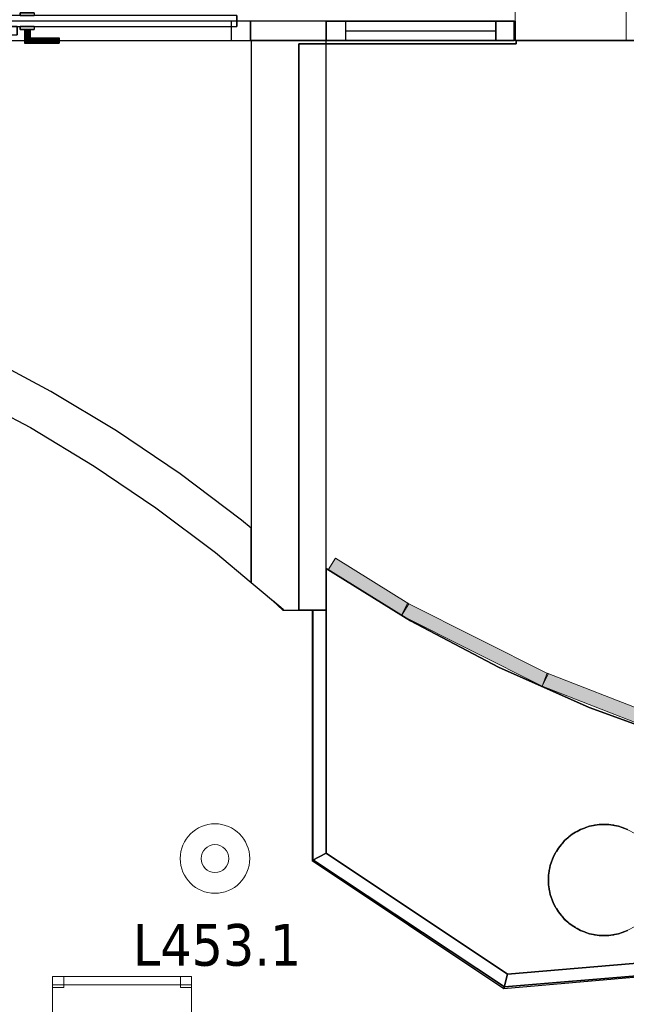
# Model space of a CAD drawing. Header units: metres. Extents: x 397.7 to 427.5, y 12.7 to 28.4.
# Tile 20 of 133: x 408.6 to 410.8, y 20.7 to 24.2. Entities that reach past the tile are written whole.
import ezdxf

# ---------------------------------------------------------------- set-up
doc = ezdxf.new("R2010")
doc.units = ezdxf.units.M
doc.layers.add('01_CARPINTERIA', color=5, linetype='Continuous', lineweight=25, true_color=0x0000ff)
doc.layers.add('01_SUELOS', color=7, linetype='Continuous', lineweight=25, true_color=0x007f00)
for name, color, linetype, lineweight in [('02_MOBILIARIO', 7, 'Continuous', 18), ('A-COLS-____-MCUT', 7, 'Continuous', 18), ('A-COLS-____-OTLN', 7, 'Continuous', 18), ('A-DETL-____-MBND', 7, 'Continuous', 18), ('A-DETL-GENF-OTLN', 7, 'Continuous', 18), ('A-GENM-____-OTLN', 7, 'Continuous', 18), ('A-WALL-____-MCUT', 7, 'Continuous', 25), ('A-WALL-____-OTLN', 7, 'Continuous', 25), ('E-LITE-EQPM-IDEN', 7, 'Continuous', 30), ('E-LITE-EQPM-OTLN', 7, 'Continuous', 18)]:
    doc.layers.add(name, color=color, linetype=linetype, lineweight=lineweight)
doc.styles.add('Tahoma_4', font='tahoma.ttf', dxfattribs={"height": 0.15})

# ---------------------------------------------------------------- blocks, each defined once
blk = doc.blocks.new('Family - LONDR55-XX_ZZ-ARQ-CAA-M3D-Londres55-153683-07_ENLLUMENAT_P4')
at = {"layer": '01_CARPINTERIA', "color": 161, "true_color": 0xaaaaff}
for p, q in [((0.6887, 0.1487), (0.6887, 0.15)), ((0.6887, 0.15), (0.6887, 0.1487)), ((0.8137, 0.15), (0.6887, 0.15)), ((0.6887, 0.145), (0.6887, 0.1487)), ((0.6887, 0.1487), (0.6887, 0.145)), ((0.8124, 0.1487), (0.6887, 0.1487)), ((0.8124, 0.1487), (0.6887, 0.1487)), ((0.6887, 0.14), (0.6887, 0.145)), ((0.6887, 0.145), (0.6887, 0.14)), ((0.8087, 0.145), (0.6887, 0.145)), ((0.8087, 0.145), (0.6887, 0.145)), ((0.8087, 0.145), (0.8037, 0.14)), ((0.8037, 0.14), (0.8087, 0.145)), ((0.8124, 0.1487), (0.8087, 0.145)), ((0.8087, 0.145), (0.8124, 0.1487)), ((0.8087, 0.1), (0.8087, 0.145)), ((0.8087, 0.1), (0.8087, 0.145)), ((0.8137, 0.15), (0.8124, 0.1487)), ((0.8124, 0.1487), (0.8137, 0.15)), ((0.8124, 0.1), (0.8124, 0.1487)), ((0.8124, 0.1), (0.8124, 0.1487)), ((0.8137, 0.1), (0.8137, 0.15)), ((0.9261, 0.1487), (0.9247, 0.15)), ((0.9247, 0.15), (0.9247, 0.1)), ((0.9247, 0.15), (0.9261, 0.1487)), ((1.0497, 0.15), (0.9247, 0.15)), ((0.9297, 0.145), (0.9261, 0.1487)), ((0.9261, 0.1487), (0.9261, 0.1)), ((0.9261, 0.1487), (0.9261, 0.1)), ((0.9261, 0.1487), (0.9297, 0.145)), ((1.0497, 0.1487), (0.9261, 0.1487)), ((1.0497, 0.1487), (0.9261, 0.1487)), ((0.9347, 0.14), (0.9297, 0.145)), ((0.9297, 0.145), (0.9297, 0.1)), ((0.9297, 0.145), (0.9297, 0.1)), ((0.9297, 0.145), (0.9347, 0.14)), ((1.0497, 0.145), (0.9297, 0.145)), ((1.0497, 0.145), (0.9297, 0.145)), ((1.0497, 0.1487), (1.0497, 0.15)), ((1.0497, 0.15), (1.0497, 0.1487)), ((1.0497, 0.145), (1.0497, 0.1487)), ((1.0497, 0.1487), (1.0497, 0.145)), ((1.0497, 0.145), (1.0497, 0.14)), ((1.0497, 0.14), (1.0497, 0.145)), ((0.6887, 0.135), (0.6887, 0.14)), ((0.6887, 0.14), (0.6887, 0.135)), ((0.6887, 0.14), (0.8037, 0.14)), ((0.8037, 0.14), (0.6887, 0.14)), ((0.6887, 0.135), (0.6887, 0.1313)), ((0.6887, 0.1313), (0.6887, 0.135)), ((0.7987, 0.135), (0.6887, 0.135)), ((0.7987, 0.135), (0.6887, 0.135)), ((0.6887, 0.1313), (0.6887, 0.13)), ((0.6887, 0.13), (0.6887, 0.1313)), ((0.7951, 0.1313), (0.6887, 0.1313)), ((0.7951, 0.1313), (0.6887, 0.1313)), ((0.7937, 0.13), (0.6887, 0.13)), ((0.7937, 0.13), (0.7951, 0.1313)), ((0.7951, 0.1313), (0.7937, 0.13)), ((0.7937, 0.1), (0.7937, 0.13)), ((0.7951, 0.1313), (0.7987, 0.135)), ((0.7987, 0.135), (0.7951, 0.1313)), ((0.7951, 0.1), (0.7951, 0.1313)), ((0.7951, 0.1), (0.7951, 0.1313)), ((0.7987, 0.135), (0.8037, 0.14)), ((0.8037, 0.14), (0.7987, 0.135)), ((0.7987, 0.1), (0.7987, 0.135)), ((0.7987, 0.1), (0.7987, 0.135)), ((0.8037, 0.14), (0.8037, 0.1)), ((0.8037, 0.1), (0.8037, 0.14)), ((0.9347, 0.1), (0.9347, 0.14)), ((0.9347, 0.14), (0.9347, 0.1)), ((0.9347, 0.14), (0.9397, 0.135)), ((0.9397, 0.135), (0.9347, 0.14)), ((0.9347, 0.14), (1.0497, 0.14)), ((1.0497, 0.14), (0.9347, 0.14)), ((0.9397, 0.135), (0.9397, 0.1)), ((0.9397, 0.135), (0.9434, 0.1313)), ((0.9434, 0.1313), (0.9397, 0.135)), ((0.9397, 0.135), (0.9397, 0.1)), ((1.0497, 0.135), (0.9397, 0.135)), ((1.0497, 0.135), (0.9397, 0.135)), ((0.9434, 0.1313), (0.9434, 0.1)), ((0.9434, 0.1313), (0.9447, 0.13)), ((0.9447, 0.13), (0.9434, 0.1313)), ((0.9434, 0.1313), (0.9434, 0.1)), ((1.0497, 0.1313), (0.9434, 0.1313)), ((1.0497, 0.1313), (0.9434, 0.1313)), ((0.9447, 0.13), (0.9447, 0.1)), ((1.0497, 0.13), (0.9447, 0.13)), ((1.0497, 0.14), (1.0497, 0.135)), ((1.0497, 0.135), (1.0497, 0.14)), ((1.0497, 0.135), (1.0497, 0.1313)), ((1.0497, 0.1313), (1.0497, 0.135)), ((1.0497, 0.1313), (1.0497, 0.13)), ((1.0497, 0.13), (1.0497, 0.1313)), ((0.8687, 0.09), (0.05, 0.09)), ((0.05, 0.09), (0.05, 0.05)), ((0.8687, 0.09), (0.05, 0.09)), ((0.05, 0.09), (0.05, 0.05)), ((0.8287, 0.1), (0.7787, 0.1)), ((0.7787, 0.1), (0.8287, 0.1)), ((0.7787, 0.1), (0.7787, 0.09)), ((0.7787, 0.09), (0.7787, 0.1)), ((0.8287, 0.09), (0.7787, 0.09)), ((0.7787, 0.09), (0.8287, 0.09)), ((0.7951, 0.1), (0.7937, 0.1)), ((0.7937, 0.1), (0.7951, 0.1)), ((0.7987, 0.1), (0.7951, 0.1)), ((0.7951, 0.1), (0.7987, 0.1)), ((0.8037, 0.1), (0.7987, 0.1)), ((0.7987, 0.1), (0.8037, 0.1)), ((0.8087, 0.1), (0.8037, 0.1)), ((0.8037, 0.1), (0.8087, 0.1)), ((0.8087, 0.1), (0.8124, 0.1)), ((0.8124, 0.1), (0.8087, 0.1)), ((0.8124, 0.1), (0.8137, 0.1)), ((0.8137, 0.1), (0.8124, 0.1)), ((0.8287, 0.1), (0.8287, 0.09)), ((0.8287, 0.1), (0.8287, 0.09)), ((0.8687, 0.05), (0.8687, 0.09)), ((0.8687, 0.09), (0.8687, 0.05)), ((1.6884, 0.09), (0.8697, 0.09)), ((0.8697, 0.09), (0.8697, 0.05)), ((1.6884, 0.09), (0.8697, 0.09)), ((0.8697, 0.09), (0.8697, 0.05)), ((0.9597, 0.1), (0.9097, 0.1)), ((0.9097, 0.1), (0.9597, 0.1)), ((0.9097, 0.1), (0.9097, 0.09)), ((0.9097, 0.09), (0.9097, 0.1)), ((0.9597, 0.09), (0.9097, 0.09)), ((0.9097, 0.09), (0.9597, 0.09)), ((0.9261, 0.1), (0.9247, 0.1)), ((0.9247, 0.1), (0.9261, 0.1)), ((0.9297, 0.1), (0.9261, 0.1)), ((0.9261, 0.1), (0.9297, 0.1)), ((0.9347, 0.1), (0.9297, 0.1)), ((0.9297, 0.1), (0.9347, 0.1)), ((0.9397, 0.1), (0.9347, 0.1)), ((0.9347, 0.1), (0.9397, 0.1)), ((0.9397, 0.1), (0.9434, 0.1)), ((0.9434, 0.1), (0.9397, 0.1)), ((0.9434, 0.1), (0.9447, 0.1)), ((0.9447, 0.1), (0.9434, 0.1)), ((0.9597, 0.1), (0.9597, 0.09)), ((0.9597, 0.1), (0.9597, 0.09)), ((1.6884, 0.05), (1.6884, 0.09)), ((1.6884, 0.09), (1.6884, 0.05)), ((0.07, 0.07), (0, 0.07)), ((0, 0.07), (0, 0)), ((0.07, 0.07), (0, 0.07)), ((0, 0.07), (0, 0)), ((0.05, 0.05), (0.8687, 0.05)), ((0.05, 0.05), (0.8687, 0.05)), ((0.07, 0), (0.07, 0.07)), ((0.07, 0.07), (0.07, 0)), ((0.7787, 0.05), (0.8287, 0.05)), ((0.8287, 0.05), (0.7787, 0.05)), ((0.7787, 0.05), (0.7787, 0.04)), ((0.7787, 0.04), (0.7787, 0.05)), ((0.7787, 0.04), (0.8287, 0.04)), ((0.8287, 0.04), (0.7787, 0.04)), ((0.7951, 0.04), (0.7937, 0.04)), ((0.7937, 0.04), (0.7951, 0.04)), ((0.7937, 0.01), (0.7937, 0.04)), ((0.7987, 0.04), (0.7951, 0.04)), ((0.7951, 0.04), (0.7987, 0.04)), ((0.7951, 0.0087), (0.7951, 0.04)), ((0.7951, 0.0087), (0.7951, 0.04)), ((0.7987, 0.04), (0.8037, 0.04)), ((0.8037, 0.04), (0.7987, 0.04)), ((0.7987, 0.005), (0.7987, 0.04)), ((0.7987, 0.005), (0.7987, 0.04)), ((0.8037, 0.04), (0.8087, 0.04)), ((0.8087, 0.04), (0.8037, 0.04)), ((0.8037, 0.04), (0.8037, 0)), ((0.8037, 0), (0.8037, 0.04)), ((0.8087, 0.04), (0.8124, 0.04)), ((0.8124, 0.04), (0.8087, 0.04)), ((0.8087, -0.005), (0.8087, 0.04)), ((0.8087, -0.005), (0.8087, 0.04)), ((0.8124, 0.04), (0.8137, 0.04)), ((0.8137, 0.04), (0.8124, 0.04)), ((0.8124, -0.0087), (0.8124, 0.04)), ((0.8124, -0.0087), (0.8124, 0.04)), ((0.8137, -0.01), (0.8137, 0.04)), ((0.8287, 0.05), (0.8287, 0.04)), ((0.8287, 0.05), (0.8287, 0.04)), ((0.8987, 0.05), (0.8387, 0.05)), ((0.8387, 0.05), (0.8387, 0.02)), ((0.8987, 0.05), (0.8387, 0.05)), ((0.8387, 0.05), (0.8387, 0.02)), ((0.8697, 0.05), (1.6884, 0.05)), ((0.8697, 0.05), (1.6884, 0.05)), ((0.8987, 0.02), (0.8987, 0.05)), ((0.8987, 0.05), (0.8987, 0.02)), ((0.9097, 0.05), (0.9597, 0.05)), ((0.9597, 0.05), (0.9097, 0.05)), ((0.9097, 0.05), (0.9097, 0.04)), ((0.9097, 0.04), (0.9097, 0.05)), ((0.9097, 0.04), (0.9597, 0.04)), ((0.9597, 0.04), (0.9097, 0.04)), ((0.9261, 0.04), (0.9247, 0.04)), ((0.9247, 0.04), (0.9261, 0.04)), ((0.9247, 0.04), (0.9247, -0.01)), ((0.9297, 0.04), (0.9261, 0.04)), ((0.9261, 0.04), (0.9297, 0.04)), ((0.9261, 0.04), (0.9261, -0.0087)), ((0.9261, 0.04), (0.9261, -0.0087)), ((0.9297, 0.04), (0.9347, 0.04)), ((0.9347, 0.04), (0.9297, 0.04)), ((0.9297, 0.04), (0.9297, -0.005)), ((0.9297, 0.04), (0.9297, -0.005)), ((0.9347, 0.04), (0.9397, 0.04)), ((0.9397, 0.04), (0.9347, 0.04)), ((0.9347, 0), (0.9347, 0.04)), ((0.9347, 0.04), (0.9347, 0)), ((0.9397, 0.04), (0.9434, 0.04)), ((0.9434, 0.04), (0.9397, 0.04)), ((0.9397, 0.04), (0.9397, 0.005)), ((0.9397, 0.04), (0.9397, 0.005)), ((0.9434, 0.04), (0.9447, 0.04)), ((0.9447, 0.04), (0.9434, 0.04)), ((0.9434, 0.04), (0.9434, 0.0087)), ((0.9434, 0.04), (0.9434, 0.0087)), ((0.9447, 0.04), (0.9447, 0.01)), ((0.9597, 0.05), (0.9597, 0.04)), ((0.9597, 0.05), (0.9597, 0.04)), ((1.7384, 0.07), (1.6684, 0.07)), ((1.6684, 0.07), (1.6684, 0)), ((1.7384, 0.07), (1.6684, 0.07)), ((1.6684, 0.07), (1.6684, 0)), ((1.7384, 0), (1.7384, 0.07)), ((1.7384, 0.07), (1.7384, 0)), ((0, 0), (0.07, 0)), ((0, 0), (0.07, 0)), ((0.6887, 0.0087), (0.6887, 0.01)), ((0.6887, 0.01), (0.6887, 0.0087)), ((0.6887, 0.01), (0.7937, 0.01)), ((0.6887, 0.005), (0.6887, 0.0087)), ((0.6887, 0.0087), (0.6887, 0.005)), ((0.6887, 0.0087), (0.7951, 0.0087)), ((0.6887, 0.0087), (0.7951, 0.0087)), ((0.6887, 0), (0.6887, 0.005)), ((0.6887, 0.005), (0.6887, 0)), ((0.6887, 0.005), (0.7987, 0.005)), ((0.6887, 0.005), (0.7987, 0.005)), ((0.6887, -0.005), (0.6887, 0)), ((0.8037, 0), (0.6887, 0)), ((0.6887, 0), (0.8037, 0)), ((0.7951, 0.0087), (0.7937, 0.01)), ((0.7937, 0.01), (0.7951, 0.0087)), ((0.7987, 0.005), (0.7951, 0.0087)), ((0.7951, 0.0087), (0.7987, 0.005)), ((0.8037, 0), (0.7987, 0.005)), ((0.7987, 0.005), (0.8037, 0)), ((0.8037, 0), (0.8087, -0.005)), ((0.8387, 0.02), (0.8987, 0.02)), ((0.8387, 0.02), (0.8987, 0.02)), ((0.9297, -0.005), (0.9347, 0)), ((0.9347, 0), (0.9297, -0.005)), ((0.9397, 0.005), (0.9347, 0)), ((0.9347, 0), (0.9397, 0.005)), ((1.0497, 0), (0.9347, 0)), ((0.9347, 0), (1.0497, 0)), ((0.9434, 0.0087), (0.9397, 0.005)), ((0.9397, 0.005), (0.9434, 0.0087)), ((0.9397, 0.005), (1.0497, 0.005)), ((0.9397, 0.005), (1.0497, 0.005)), ((0.9447, 0.01), (0.9434, 0.0087)), ((0.9434, 0.0087), (0.9447, 0.01)), ((0.9434, 0.0087), (1.0497, 0.0087)), ((0.9434, 0.0087), (1.0497, 0.0087)), ((0.9447, 0.01), (1.0497, 0.01)), ((1.0497, 0.0087), (1.0497, 0.01)), ((1.0497, 0.01), (1.0497, 0.0087)), ((1.0497, 0.005), (1.0497, 0.0087)), ((1.0497, 0.0087), (1.0497, 0.005)), ((1.0497, 0.005), (1.0497, 0)), ((1.0497, 0), (1.0497, 0.005)), ((1.0497, 0), (1.0497, -0.005)), ((1.0497, -0.005), (1.0497, 0)), ((1.6684, 0), (1.7384, 0)), ((1.6684, 0), (1.7384, 0)), ((0.6887, 0), (0.6887, -0.005)), ((0.6887, -0.005), (0.6887, -0.0087)), ((0.6887, -0.0087), (0.6887, -0.005)), ((0.6887, -0.005), (0.8087, -0.005)), ((0.6887, -0.005), (0.8087, -0.005)), ((0.6887, -0.0087), (0.6887, -0.01)), ((0.6887, -0.01), (0.6887, -0.0087)), ((0.6887, -0.0087), (0.8124, -0.0087)), ((0.6887, -0.0087), (0.8124, -0.0087)), ((0.6887, -0.01), (0.8137, -0.01)), ((0.8087, -0.005), (0.8037, 0)), ((0.8087, -0.005), (0.8124, -0.0087)), ((0.8124, -0.0087), (0.8087, -0.005)), ((0.8124, -0.0087), (0.8137, -0.01)), ((0.8137, -0.01), (0.8124, -0.0087)), ((0.9247, -0.01), (0.9261, -0.0087)), ((0.9261, -0.0087), (0.9247, -0.01)), ((0.9247, -0.01), (1.0497, -0.01)), ((0.9261, -0.0087), (0.9297, -0.005)), ((0.9297, -0.005), (0.9261, -0.0087)), ((0.9261, -0.0087), (1.0497, -0.0087)), ((0.9261, -0.0087), (1.0497, -0.0087)), ((0.9297, -0.005), (1.0497, -0.005)), ((0.9297, -0.005), (1.0497, -0.005)), ((1.0497, -0.005), (1.0497, -0.0087)), ((1.0497, -0.0087), (1.0497, -0.005)), ((1.0497, -0.0087), (1.0497, -0.01)), ((1.0497, -0.01), (1.0497, -0.0087))]:
    blk.add_line(p, q, dxfattribs=at)
blk = doc.blocks.new('Family - Porta P4-153684-07_ENLLUMENAT_P4')
blk.add_blockref('Family - LONDR55-XX_ZZ-ARQ-CAA-M3D-Londres55-153683-07_ENLLUMENAT_P4', (0, 0))
blk = doc.blocks.new('Family - Evans P4-153701-07_ENLLUMENAT_P4')
at = {"layer": 'A-WALL-____-MCUT', "color": 253, "true_color": 0xaaaaaa}
for p, q in [((1.5874, 5.027), (1.578, 5.0297)), ((1.578, 5.0297), (1.578, 4.8736)), ((1.8484, 4.937), (1.5874, 5.027)), ((2.1042, 4.8335), (1.8484, 4.937)), ((1.578, 4.8736), (1.5423, 4.8839)), ((1.5423, 4.8839), (1.7957, 4.7965)), ((2.3543, 4.7168), (2.1042, 4.8335)), ((1.7957, 4.7965), (2.0443, 4.6959)), ((2.5979, 4.5871), (2.3543, 4.7168)), ((2.0443, 4.6959), (2.2873, 4.5825)), ((2.2873, 4.5825), (2.524, 4.4565)), ((2.8344, 4.4448), (2.5979, 4.5871)), ((2.524, 4.4565), (2.7538, 4.3183)), ((3.0632, 4.2904), (2.8344, 4.4448)), ((2.7538, 4.3183), (2.976, 4.1683)), ((3.2835, 4.1242), (3.0632, 4.2904)), ((2.976, 4.1683), (3.1901, 4.0068)), ((3.318, 4.0952), (3.2835, 4.1242)), ((3.318, 3.8993), (3.318, 4.0952)), ((3.1901, 4.0068), (3.318, 3.8993)), ((3.4341, 3.8018), (3.3954, 3.8344)), ((3.3954, 3.8344), (3.4323, 3.7999)), ((3.4323, 3.7999), (3.4341, 3.8018))]:
    blk.add_line(p, q, dxfattribs=at)
at = {"layer": 'A-WALL-____-OTLN', "color": 253, "true_color": 0xaaaaaa}
for p, q in [((1.578, 5.0297), (1.578, 4.8736)), ((1.5874, 5.027), (1.578, 5.0297)), ((1.8484, 4.937), (1.5874, 5.027)), ((2.1042, 4.8335), (1.8484, 4.937)), ((1.5423, 4.8839), (1.7957, 4.7965)), ((1.578, 4.8736), (1.5423, 4.8839)), ((2.3543, 4.7168), (2.1042, 4.8335)), ((1.7957, 4.7965), (2.0443, 4.6959)), ((2.5979, 4.5871), (2.3543, 4.7168)), ((2.0443, 4.6959), (2.2873, 4.5825)), ((2.2873, 4.5825), (2.524, 4.4565)), ((2.8344, 4.4448), (2.5979, 4.5871)), ((2.524, 4.4565), (2.7538, 4.3183)), ((3.0632, 4.2904), (2.8344, 4.4448)), ((2.7538, 4.3183), (2.976, 4.1683)), ((3.2835, 4.1242), (3.0632, 4.2904)), ((2.976, 4.1683), (3.1901, 4.0068)), ((3.318, 4.0952), (3.2835, 4.1242)), ((3.318, 3.8993), (3.318, 4.0952)), ((3.1901, 4.0068), (3.318, 3.8993)), ((3.4341, 3.8018), (3.3954, 3.8344)), ((3.3954, 3.8344), (3.4323, 3.7999)), ((3.4323, 3.7999), (3.4341, 3.8018))]:
    blk.add_line(p, q, dxfattribs=at)
blk = doc.blocks.new('Family - Evans P4-153707-07_ENLLUMENAT_P4')
at = {"layer": 'A-WALL-____-MCUT', "color": 253, "true_color": 0xaaaaaa}
for p, q in [((0.0999, 0.27), (0.0025, 0.1539)), ((2.0498, 0.27), (0.0999, 0.27)), ((2.0498, 0), (2.0498, 0.27)), ((0.0005, 0.1557), (0, 0.05)), ((0.0025, 0.1539), (0.0005, 0.1557)), ((0, 0.05), (0, 0)), ((0, 0), (2.0498, 0))]:
    blk.add_line(p, q, dxfattribs=at)
at = {"layer": 'A-WALL-____-OTLN', "color": 253, "true_color": 0xaaaaaa}
for p, q in [((0.0999, 0.27), (0.0025, 0.1539)), ((2.0498, 0.27), (0.0999, 0.27)), ((2.0498, 0), (2.0498, 0.27)), ((0.0005, 0.1557), (0, 0.05)), ((0.0025, 0.1539), (0.0005, 0.1557)), ((0, 0.05), (0, 0)), ((0, 0), (2.0498, 0))]:
    blk.add_line(p, q, dxfattribs=at)
at = {"layer": 'A-WALL-____-OTLN', "color": 253, "lineweight": 18, "true_color": 0xaaaaaa}
blk.add_line((0, 0), (2.0498, 0), dxfattribs=at)
blk = doc.blocks.new('Family - Paviment PSC-153817-07_ENLLUMENAT_P4')
at = {"layer": '01_SUELOS', "color": 9, "true_color": 0xaad4aa}
for p, q in [((0, 1.4587), (0, 0.4356)), ((0, 0.4356), (0, 1.4587)), ((0.3038, 1.2706), (0, 1.4587)), ((0, 1.4587), (0.3038, 1.2706)), ((0.6198, 1.1037), (0.3038, 1.2706)), ((0.3038, 1.2706), (0.6198, 1.1037)), ((0.9464, 0.9587), (0.6198, 1.1037)), ((0.6198, 1.1037), (0.9464, 0.9587)), ((1.2821, 0.8364), (0.9464, 0.9587)), ((0.9464, 0.9587), (1.2821, 0.8364)), ((0.9344, 0.5274), (0.9481, 0.5324)), ((0.9481, 0.5324), (0.9344, 0.5274)), ((0.9481, 0.5324), (0.9625, 0.5349)), ((0.9625, 0.5349), (0.9481, 0.5324)), ((0.9625, 0.5349), (0.9653, 0.5356)), ((0.9653, 0.5356), (0.9625, 0.5349)), ((0.9653, 0.5356), (0.9682, 0.5359)), ((0.9682, 0.5359), (0.9653, 0.5356)), ((0.9682, 0.5359), (0.9825, 0.5384)), ((0.9825, 0.5384), (0.9682, 0.5359)), ((0.9825, 0.5384), (1.0175, 0.5384)), ((1.0175, 0.5384), (0.9825, 0.5384)), ((1.0175, 0.5384), (1.0318, 0.5359)), ((1.0318, 0.5359), (1.0175, 0.5384)), ((1.0318, 0.5359), (1.0347, 0.5356)), ((1.0347, 0.5356), (1.0318, 0.5359)), ((1.0347, 0.5356), (1.0375, 0.5349)), ((1.0375, 0.5349), (1.0347, 0.5356)), ((1.0375, 0.5349), (1.0519, 0.5324)), ((1.0519, 0.5324), (1.0375, 0.5349)), ((1.0519, 0.5324), (1.0656, 0.5274)), ((1.0656, 0.5274), (1.0519, 0.5324)), ((0.8738, 0.4936), (0.885, 0.5029)), ((0.885, 0.5029), (0.8738, 0.4936)), ((0.885, 0.5029), (0.8976, 0.5102)), ((0.8976, 0.5102), (0.885, 0.5029)), ((0.8976, 0.5102), (0.9, 0.5119)), ((0.9, 0.5119), (0.8976, 0.5102)), ((0.9, 0.5119), (0.9026, 0.5131)), ((0.9026, 0.5131), (0.9, 0.5119)), ((0.9026, 0.5131), (0.9153, 0.5204)), ((0.9153, 0.5204), (0.9026, 0.5131)), ((0.9153, 0.5204), (0.929, 0.5254)), ((0.929, 0.5254), (0.9153, 0.5204)), ((0.929, 0.5254), (0.9316, 0.5266)), ((0.9316, 0.5266), (0.929, 0.5254)), ((0.9316, 0.5266), (0.9344, 0.5274)), ((0.9344, 0.5274), (0.9316, 0.5266)), ((1.0656, 0.5274), (1.0684, 0.5266)), ((1.0684, 0.5266), (1.0656, 0.5274)), ((1.0684, 0.5266), (1.071, 0.5254)), ((1.071, 0.5254), (1.0684, 0.5266)), ((1.071, 0.5254), (1.0847, 0.5204)), ((1.0847, 0.5204), (1.071, 0.5254)), ((0.8358, 0.4537), (0.8451, 0.4649)), ((0.8451, 0.4649), (0.8358, 0.4537)), ((0.8451, 0.4649), (0.8468, 0.4672)), ((0.8468, 0.4672), (0.8451, 0.4649)), ((0.8468, 0.4672), (0.8489, 0.4693)), ((0.8489, 0.4693), (0.8468, 0.4672)), ((0.8489, 0.4693), (0.8582, 0.4805)), ((0.8582, 0.4805), (0.8489, 0.4693)), ((0.8582, 0.4805), (0.8694, 0.4898)), ((0.8694, 0.4898), (0.8582, 0.4805)), ((0.8694, 0.4898), (0.8714, 0.4919)), ((0.8714, 0.4919), (0.8694, 0.4898)), ((0.8714, 0.4919), (0.8738, 0.4936)), ((0.8738, 0.4936), (0.8714, 0.4919)), ((0, 0.4356), (0.6526, 0)), ((0.6526, 0), (0, 0.4356)), ((0.8183, 0.4234), (0.8256, 0.436)), ((0.8256, 0.436), (0.8183, 0.4234)), ((0.8256, 0.436), (0.8268, 0.4387)), ((0.8268, 0.4387), (0.8256, 0.436)), ((0.8268, 0.4387), (0.8285, 0.4411)), ((0.8285, 0.4411), (0.8268, 0.4387)), ((0.8285, 0.4411), (0.8358, 0.4537)), ((0.8358, 0.4537), (0.8285, 0.4411)), ((0.8038, 0.3762), (0.8063, 0.3906)), ((0.8063, 0.3906), (0.8038, 0.3762)), ((0.8063, 0.3906), (0.8113, 0.4043)), ((0.8113, 0.4043), (0.8063, 0.3906)), ((0.8113, 0.4043), (0.8121, 0.4071)), ((0.8121, 0.4071), (0.8113, 0.4043)), ((0.8121, 0.4071), (0.8133, 0.4097)), ((0.8133, 0.4097), (0.8121, 0.4071)), ((0.8133, 0.4097), (0.8183, 0.4234)), ((0.8183, 0.4234), (0.8133, 0.4097)), ((0.8003, 0.3562), (0.8028, 0.3705)), ((0.8028, 0.3705), (0.8003, 0.3562)), ((0.8003, 0.3212), (0.8003, 0.3562)), ((0.8003, 0.3562), (0.8003, 0.3212)), ((0.8028, 0.3705), (0.803, 0.3734)), ((0.803, 0.3734), (0.8028, 0.3705)), ((0.803, 0.3734), (0.8038, 0.3762)), ((0.8038, 0.3762), (0.803, 0.3734)), ((0.8028, 0.3069), (0.8003, 0.3212)), ((0.8003, 0.3212), (0.8028, 0.3069)), ((0.803, 0.304), (0.8028, 0.3069)), ((0.8028, 0.3069), (0.803, 0.304)), ((0.8038, 0.3011), (0.803, 0.304)), ((0.803, 0.304), (0.8038, 0.3011)), ((0.8063, 0.2868), (0.8038, 0.3011)), ((0.8038, 0.3011), (0.8063, 0.2868)), ((0.8113, 0.2731), (0.8063, 0.2868)), ((0.8063, 0.2868), (0.8113, 0.2731)), ((0.8121, 0.2703), (0.8113, 0.2731)), ((0.8113, 0.2731), (0.8121, 0.2703)), ((0.8133, 0.2676), (0.8121, 0.2703)), ((0.8121, 0.2703), (0.8133, 0.2676)), ((0.8183, 0.2539), (0.8133, 0.2676)), ((0.8133, 0.2676), (0.8183, 0.2539)), ((0.8256, 0.2413), (0.8183, 0.2539)), ((0.8183, 0.2539), (0.8256, 0.2413)), ((0.8268, 0.2387), (0.8256, 0.2413)), ((0.8256, 0.2413), (0.8268, 0.2387)), ((0.8285, 0.2363), (0.8268, 0.2387)), ((0.8268, 0.2387), (0.8285, 0.2363)), ((0.8358, 0.2237), (0.8285, 0.2363)), ((0.8285, 0.2363), (0.8358, 0.2237)), ((0.8451, 0.2125), (0.8358, 0.2237)), ((0.8358, 0.2237), (0.8451, 0.2125)), ((0.8468, 0.2101), (0.8451, 0.2125)), ((0.8451, 0.2125), (0.8468, 0.2101)), ((0.8489, 0.2081), (0.8468, 0.2101)), ((0.8468, 0.2101), (0.8489, 0.2081)), ((0.8582, 0.1969), (0.8489, 0.2081)), ((0.8489, 0.2081), (0.8582, 0.1969)), ((0.8694, 0.1875), (0.8582, 0.1969)), ((0.8582, 0.1969), (0.8694, 0.1875)), ((0.8714, 0.1855), (0.8694, 0.1875)), ((0.8694, 0.1875), (0.8714, 0.1855)), ((0.8738, 0.1838), (0.8714, 0.1855)), ((0.8714, 0.1855), (0.8738, 0.1838)), ((0.885, 0.1744), (0.8738, 0.1838)), ((0.8738, 0.1838), (0.885, 0.1744)), ((0.8976, 0.1672), (0.885, 0.1744)), ((0.885, 0.1744), (0.8976, 0.1672)), ((0.9, 0.1655), (0.8976, 0.1672)), ((0.8976, 0.1672), (0.9, 0.1655)), ((0.9026, 0.1642), (0.9, 0.1655)), ((0.9, 0.1655), (0.9026, 0.1642)), ((0.9153, 0.157), (0.9026, 0.1642)), ((0.9026, 0.1642), (0.9153, 0.157)), ((0.929, 0.152), (0.9153, 0.157)), ((0.9153, 0.157), (0.929, 0.152)), ((0.9316, 0.1507), (0.929, 0.152)), ((0.929, 0.152), (0.9316, 0.1507)), ((0.9344, 0.15), (0.9316, 0.1507)), ((0.9316, 0.1507), (0.9344, 0.15)), ((0.9481, 0.145), (0.9344, 0.15)), ((0.9344, 0.15), (0.9481, 0.145)), ((0.9625, 0.1425), (0.9481, 0.145)), ((0.9481, 0.145), (0.9625, 0.1425)), ((0.9653, 0.1417), (0.9625, 0.1425)), ((0.9625, 0.1425), (0.9653, 0.1417)), ((0.9682, 0.1415), (0.9653, 0.1417)), ((0.9653, 0.1417), (0.9682, 0.1415)), ((1.0347, 0.1417), (1.0318, 0.1415)), ((1.0318, 0.1415), (1.0347, 0.1417)), ((1.0375, 0.1425), (1.0347, 0.1417)), ((1.0347, 0.1417), (1.0375, 0.1425)), ((1.0519, 0.145), (1.0375, 0.1425)), ((1.0375, 0.1425), (1.0519, 0.145)), ((1.0656, 0.15), (1.0519, 0.145)), ((1.0519, 0.145), (1.0656, 0.15)), ((1.0684, 0.1507), (1.0656, 0.15)), ((1.0656, 0.15), (1.0684, 0.1507)), ((1.071, 0.152), (1.0684, 0.1507)), ((1.0684, 0.1507), (1.071, 0.152)), ((1.0847, 0.157), (1.071, 0.152)), ((1.071, 0.152), (1.0847, 0.157)), ((0.9825, 0.1389), (0.9682, 0.1415)), ((0.9682, 0.1415), (0.9825, 0.1389)), ((1.0175, 0.1389), (0.9825, 0.1389)), ((0.9825, 0.1389), (1.0175, 0.1389)), ((1.0318, 0.1415), (1.0175, 0.1389)), ((1.0175, 0.1389), (1.0318, 0.1415)), ((0.6526, 0), (1.4467, 0.068)), ((1.4467, 0.068), (0.6526, 0))]:
    blk.add_line(p, q, dxfattribs=at)
blk = doc.blocks.new('Family - Cadira d_Oficina_P4-153909-07_ENLLUMENAT_P4')
at = {"layer": 'A-DETL-____-MBND', "color": 253, "true_color": 0xaaaaaa}
for p, q in [((0, 0.46), (0, 0.5)), ((0, 0.5), (0.04, 0.5)), ((0.04, 0.5), (0, 0.5)), ((0, 0.5), (0, 0.46)), ((0, 0), (0, 0.5)), ((0, 0.5), (0.5, 0.5)), ((0.5, 0.5), (0, 0.5)), ((0, 0.5), (0, 0)), ((0, 0.47), (0, 0.5)), ((0, 0.5), (0.5, 0.5)), ((0.5, 0.5), (0, 0.5)), ((0, 0.5), (0, 0.47)), ((0.04, 0.5), (0.04, 0.46)), ((0.04, 0.46), (0.04, 0.5)), ((0.46, 0.46), (0.46, 0.5)), ((0.46, 0.5), (0.5, 0.5)), ((0.5, 0.5), (0.46, 0.5)), ((0.46, 0.5), (0.46, 0.46)), ((0.5, 0.5), (0.5, 0.46)), ((0.5, 0.46), (0.5, 0.5)), ((0.5, 0.5), (0.5, 0)), ((0.5, 0), (0.5, 0.5)), ((0.5, 0.5), (0.5, 0.47)), ((0.5, 0.47), (0.5, 0.5)), ((0.5, 0.47), (0, 0.47)), ((0, 0.47), (0.5, 0.47)), ((0.04, 0.46), (0, 0.46)), ((0, 0.46), (0.04, 0.46)), ((0.5, 0.46), (0.46, 0.46)), ((0.46, 0.46), (0.5, 0.46)), ((0, 0), (0, 0.04)), ((0, 0.04), (0.04, 0.04)), ((0.04, 0.04), (0, 0.04)), ((0, 0.04), (0, 0)), ((0.04, 0.04), (0.04, 0)), ((0.04, 0), (0.04, 0.04)), ((0.46, 0), (0.46, 0.04)), ((0.46, 0.04), (0.5, 0.04)), ((0.5, 0.04), (0.46, 0.04)), ((0.46, 0.04), (0.46, 0)), ((0.5, 0.04), (0.5, 0)), ((0.5, 0), (0.5, 0.04)), ((0.04, 0), (0, 0)), ((0, 0), (0.04, 0)), ((0.5, 0), (0, 0)), ((0, 0), (0.5, 0)), ((0.5, 0), (0.46, 0)), ((0.46, 0), (0.5, 0))]:
    blk.add_line(p, q, dxfattribs=at)
blk = doc.blocks.new('Forma directa - LONDR55-XX_ZZ-ARQ-CAA-M3D-Londres55-153948-07_ENLLUMENAT_P4')
at = {"layer": '01_CARPINTERIA', "color": 161, "true_color": 0xaaaaff}
for p, q in [((0.07, 0.07), (0, 0.07)), ((0, 0.07), (0, 0)), ((0.07, 0.07), (0, 0.07)), ((0, 0.07), (0, 0)), ((0.07, 0), (0.07, 0.07)), ((0.07, 0.07), (0.07, 0)), ((0.07, 0.07), (0.61, 0.07)), ((0.61, 0.07), (0.07, 0.07)), ((0.07, 0.07), (0.07, 0)), ((0.07, 0), (0.07, 0.07)), ((0.68, 0.07), (0.61, 0.07)), ((0.61, 0.07), (0.61, 0)), ((0.68, 0.07), (0.61, 0.07)), ((0.61, 0.07), (0.61, 0)), ((0.61, 0.07), (0.61, 0)), ((0.61, 0.07), (0.61, 0)), ((0.68, 0), (0.68, 0.07)), ((0.68, 0.07), (0.68, 0)), ((0, 0), (0.07, 0)), ((0, 0), (0.07, 0)), ((0.61, 0.035), (0.07, 0.035)), ((0.61, 0.035), (0.07, 0.035)), ((0.07, 0), (0.61, 0)), ((0.61, 0), (0.07, 0)), ((0.61, 0), (0.68, 0)), ((0.61, 0), (0.68, 0))]:
    blk.add_line(p, q, dxfattribs=at)
blk = doc.blocks.new('Forma directa - Porta P4-153949-07_ENLLUMENAT_P4')
at = {"extrusion": (0, 0, -1), "zscale": -1, "rotation": 180}
blk.add_blockref('Forma directa - LONDR55-XX_ZZ-ARQ-CAA-M3D-Londres55-153948-07_ENLLUMENAT_P4', (0, 0), dxfattribs=at)
blk = doc.blocks.new('Family - Mampara P4-154009-07_ENLLUMENAT_P4')
at = {"layer": 'A-WALL-____-MCUT', "color": 253, "true_color": 0xaaaaaa}
for p, q in [((-0.0269, 0.05), (0, 0)), ((0.8731, 0.05), (-0.0269, 0.05)), ((0.8731, 0), (0.8731, 0.05)), ((0, 0), (0.8731, 0))]:
    blk.add_line(p, q, dxfattribs=at)
at = {"layer": 'A-WALL-____-OTLN', "color": 253, "true_color": 0xaaaaaa}
for p, q in [((-0.0269, 0.05), (0, 0)), ((0.8731, 0.05), (-0.0269, 0.05)), ((0.8731, 0), (0.8731, 0.05)), ((0, 0), (0.8731, 0))]:
    blk.add_line(p, q, dxfattribs=at)
at = {"layer": 'A-WALL-____-OTLN', "color": 253, "lineweight": 18, "true_color": 0xaaaaaa}
blk.add_line((0, 0), (0.8731, 0), dxfattribs=at)
blk = doc.blocks.new('Family - Mampara P4-154085-07_ENLLUMENAT_P4')
at = {"layer": 'A-WALL-____-MCUT', "color": 253, "true_color": 0xaaaaaa}
for p, q in [((0.0266, 0.05), (0, 0)), ((0.8114, 0.05), (0.0266, 0.05)), ((0.8289, 0), (0.8114, 0.05)), ((0, 0), (0.8289, 0))]:
    blk.add_line(p, q, dxfattribs=at)
at = {"layer": 'A-WALL-____-OTLN', "color": 253, "true_color": 0xaaaaaa}
for p, q in [((0.0266, 0.05), (0, 0)), ((0.8114, 0.05), (0.0266, 0.05)), ((0.8289, 0), (0.8114, 0.05)), ((0, 0), (0.8289, 0))]:
    blk.add_line(p, q, dxfattribs=at)
at = {"layer": 'A-WALL-____-OTLN', "color": 253, "lineweight": 18, "true_color": 0xaaaaaa}
blk.add_line((0, 0), (0.8289, 0), dxfattribs=at)
blk = doc.blocks.new('Family - Pilar P4-154112-07_ENLLUMENAT_P4')
at = {"layer": 'A-COLS-____-MCUT', "color": 253, "true_color": 0xaaaaaa}
for p, q in [((0.4, 0.57), (0, 0.57)), ((0, 0.57), (0, 0)), ((0.4, 0), (0.4, 0.57)), ((0, 0), (0.4, 0))]:
    blk.add_line(p, q, dxfattribs=at)
at = {"layer": 'A-COLS-____-OTLN', "color": 253, "true_color": 0xaaaaaa}
for p, q in [((0.4, 0.57), (0, 0.57)), ((0, 0.57), (0, 0)), ((0.4, 0), (0.4, 0.57)), ((0, 0), (0.4, 0))]:
    blk.add_line(p, q, dxfattribs=at)
blk = doc.blocks.new('Family - Evans P4-154250-07_ENLLUMENAT_P4')
at = {"layer": 'A-WALL-____-MCUT', "color": 253, "true_color": 0xaaaaaa}
for p, q in [((0.9485, 0.07), (0.6769, 0.07)), ((0.6769, 0.07), (0.6769, 0)), ((0.9485, 0), (0.9485, 0.07)), ((0.6769, 0), (0.9485, 0))]:
    blk.add_line(p, q, dxfattribs=at)
at = {"layer": 'A-WALL-____-OTLN', "color": 253, "true_color": 0xaaaaaa}
for p, q in [((2.6869, 0.07), (0, 0.07)), ((0, 0.07), (0, 0)), ((0.6769, 0.07), (0, 0.07)), ((0, 0.07), (0, 0)), ((0.6769, 0.07), (0.6769, 0)), ((2.6869, 0.07), (0.9485, 0.07)), ((0.9485, 0.07), (0.9485, 0)), ((2.6869, 0), (2.6869, 0.07)), ((2.6869, 0), (2.6869, 0.07)), ((0.6769, 0), (0, 0)), ((0, 0), (2.6869, 0)), ((0.9485, 0), (2.6869, 0))]:
    blk.add_line(p, q, dxfattribs=at)
at = {"layer": 'A-WALL-____-OTLN', "color": 253, "lineweight": 18, "true_color": 0xaaaaaa}
blk.add_line((0, 0), (2.8169, 0), dxfattribs=at)
blk = doc.blocks.new('Family - Vano porta P4-154252-07_ENLLUMENAT_P4')
at = {"layer": 'A-GENM-____-OTLN', "color": 253, "true_color": 0xaaaaaa}
for p, q in [((409.747, 24.2295), (409.747, 24.1595)), ((410.427, 24.2295), (409.747, 24.2295)), ((409.747, 24.2295), (409.747, 24.1595)), ((409.747, 24.2295), (410.427, 24.2295)), ((410.427, 24.1595), (410.427, 24.2295)), ((410.427, 24.2295), (410.427, 24.1595)), ((409.747, 24.1595), (410.427, 24.1595)), ((410.427, 24.1595), (409.747, 24.1595))]:
    blk.add_line(p, q, dxfattribs=at)
blk = doc.blocks.new('Family - Vano porta P4-154254-07_ENLLUMENAT_P4')
at = {"layer": 'A-GENM-____-OTLN', "color": 253, "true_color": 0xaaaaaa}
for p, q in [((407.737, 24.2295), (407.737, 24.1595)), ((409.4754, 24.2295), (407.737, 24.2295)), ((407.737, 24.2295), (407.737, 24.1595)), ((407.737, 24.2295), (409.4754, 24.2295)), ((409.4754, 24.1595), (409.4754, 24.2295)), ((409.4754, 24.2295), (409.4754, 24.1595)), ((407.737, 24.1595), (409.4754, 24.1595)), ((409.4754, 24.1595), (407.737, 24.1595))]:
    blk.add_line(p, q, dxfattribs=at)
blk = doc.blocks.new('Family - Mampara P4-154482-07_ENLLUMENAT_P4')
at = {"layer": 'A-WALL-____-MCUT', "color": 253, "true_color": 0xaaaaaa}
for p, q in [((0.0175, 0.05), (0, 0)), ((0.8146, 0.05), (0.0175, 0.05)), ((0.82, 0), (0.8146, 0.05)), ((0, 0), (0.82, 0))]:
    blk.add_line(p, q, dxfattribs=at)
at = {"layer": 'A-WALL-____-OTLN', "color": 253, "true_color": 0xaaaaaa}
for p, q in [((0.0175, 0.05), (0, 0)), ((0.8146, 0.05), (0.0175, 0.05)), ((0.82, 0), (0.8146, 0.05)), ((0, 0), (0.82, 0))]:
    blk.add_line(p, q, dxfattribs=at)
at = {"layer": 'A-WALL-____-OTLN', "color": 253, "lineweight": 18, "true_color": 0xaaaaaa}
blk.add_line((0, 0), (0.82, 0), dxfattribs=at)
blk = doc.blocks.new('Family - LONDR55-XX_ZZ-ARQ-CAA-M3D-Londres55-154484-07_ENLLUMENAT_P4')
at = {"layer": '01_SUELOS', "color": 9, "true_color": 0xaad4aa}
for p, q in [((12.1358, 11.0488), (17.1944, 11.0519)), ((17.1944, 11.0519), (12.1358, 11.0488)), ((11.3542, 11.0369), (12.1358, 11.0369)), ((12.1358, 11.0369), (11.3542, 11.0369)), ((11.3542, 8.999), (11.3542, 11.0369)), ((11.3542, 11.0369), (11.3542, 8.999)), ((12.1358, 11.0369), (12.1358, 11.0488)), ((12.1358, 11.0488), (12.1358, 11.0369)), ((11.4034, 8.999), (11.3542, 8.999)), ((11.3542, 8.999), (11.4034, 8.999)), ((11.4034, 8.1011), (11.4034, 8.999)), ((11.4034, 8.999), (11.4034, 8.1011)), ((12.0934, 7.6442), (11.4034, 8.1011)), ((11.4034, 8.1011), (12.0934, 7.6442)), ((12.9104, 7.7119), (12.0934, 7.6442)), ((12.0934, 7.6442), (12.9104, 7.7119))]:
    blk.add_line(p, q, dxfattribs=at)
blk = doc.blocks.new('Family - Pilar P4-154533-07_ENLLUMENAT_P4')
at = {"layer": 'A-COLS-____-MCUT', "color": 253, "true_color": 0xaaaaaa}
for start, end in [(360, 180), (180, 360)]:
    blk.add_arc((0.2, 0.2), 0.2, start, end, dxfattribs=at)
at = {"layer": 'A-COLS-____-OTLN', "color": 253, "true_color": 0xaaaaaa}
for start, end in [(360, 180), (180, 360)]:
    blk.add_arc((0.2, 0.2), 0.2, start, end, dxfattribs=at)
blk = doc.blocks.new('LONDR55-XX_ZZ-ARQ-CAA-M3D-Londres55_ifc-1-07_ENLLUMENAT_P4')
at = {"layer": '01_CARPINTERIA', "color": 253, "lineweight": 18, "true_color": 0xaaaaaa}
blk.add_blockref('Family - Porta P4-153684-07_ENLLUMENAT_P4', (407.737, 24.1595), dxfattribs=at)
at = {"layer": '01_CARPINTERIA', "color": 253, "lineweight": 18, "true_color": 0xaaaaaa, "rotation": 180}
blk.add_blockref('Forma directa - Porta P4-153949-07_ENLLUMENAT_P4', (410.427, 24.1595), dxfattribs=at)
at = {"layer": '01_SUELOS', "color": 253, "lineweight": 18, "true_color": 0xaaaaaa}
for name, p in [('Family - LONDR55-XX_ZZ-ARQ-CAA-M3D-Londres55-154484-07_ENLLUMENAT_P4', (398.2952, 13.1106)), ('Family - Paviment PSC-153817-07_ENLLUMENAT_P4', (409.747, 20.8008))]:
    blk.add_blockref(name, p, dxfattribs=at)
at = {"layer": '02_MOBILIARIO', "color": 253, "lineweight": 18, "true_color": 0xaaaaaa}
blk.add_blockref('Family - Cadira d_Oficina_P4-153909-07_ENLLUMENAT_P4', (408.7628, 20.2923), dxfattribs=at)
at = {"layer": 'A-COLS-____-OTLN', "color": 253, "lineweight": 18, "true_color": 0xaaaaaa}
for name, p in [('Family - Pilar P4-154112-07_ENLLUMENAT_P4', (410.427, 24.1595)), ('Family - Pilar P4-154533-07_ENLLUMENAT_P4', (410.547, 20.9395))]:
    blk.add_blockref(name, p, dxfattribs=at)
at = {"layer": 'A-GENM-____-OTLN', "color": 253, "lineweight": 18, "true_color": 0xaaaaaa}
for name in ['Family - Vano porta P4-154254-07_ENLLUMENAT_P4', 'Family - Vano porta P4-154252-07_ENLLUMENAT_P4']:
    blk.add_blockref(name, (0, 0), dxfattribs=at)
at = {"layer": 'A-WALL-____-OTLN', "color": 253, "lineweight": 18, "true_color": 0xaaaaaa}
for name, p, rotation in [('Family - Evans P4-154250-07_ENLLUMENAT_P4', (410.4239, 24.2295), 180), ('Family - Evans P4-153707-07_ENLLUMENAT_P4', (409.747, 22.1096), 90), ('Family - Mampara P4-154009-07_ENLLUMENAT_P4', (409.747, 21.2365), 90), ('Family - Mampara P4-154085-07_ENLLUMENAT_P4', (409.697, 21.2096), 326.2778025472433), ('Family - Mampara P4-154482-07_ENLLUMENAT_P4', (410.3864, 20.7495), 4.897063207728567)]:
    blk.add_blockref(name, p, dxfattribs=dict(at, rotation=rotation))
blk.add_blockref('Family - Evans P4-153701-07_ENLLUMENAT_P4', (406.1589, 18.3102), dxfattribs=at)
blk = doc.blocks.new('ZYR_06_02_02 Down Superficie - L 03-326956-07_ENLLUMENAT_P4')
at = {"layer": 'A-DETL-GENF-OTLN', "color": 92, "true_color": 0x00c400}
for radius in [0.125, 0.05]:
    blk.add_circle((0, 0), radius, dxfattribs=at)
blk = doc.blocks.new('ZYR_06_02_05 Tira Led - Tira Led 03-877014-07_ENLLUMENAT_P4')
at = {"layer": 'A-DETL-GENF-OTLN', "true_color": 0x00c400}
blk.add_hatch(color=92, dxfattribs=at).paths.add_polyline_path([(-0.2831, -0.025), (0.2831, -0.025), (0.2831, 0.025), (-0.2831, 0.025)])
at = {"layer": 'A-DETL-GENF-OTLN', "color": 92, "true_color": 0x00c400}
for p, q in [((0.2831, 0.025), (-0.2831, 0.025)), ((-0.2831, 0.025), (-0.2831, -0.025)), ((-0.2831, 0.025), (0.2831, 0.025)), ((-0.2831, -0.025), (-0.2831, 0.025)), ((0.2831, -0.025), (0.2831, 0.025)), ((0.2831, 0.025), (0.2831, -0.025)), ((-0.2831, -0.025), (0.2831, -0.025)), ((0.2831, -0.025), (-0.2831, -0.025))]:
    blk.add_line(p, q, dxfattribs=at)
at = {"layer": 'E-LITE-EQPM-OTLN', "color": 92, "true_color": 0x00c400}
for p, q in [((0.2831, 0.025), (-0.2831, 0.025)), ((-0.2831, 0.025), (-0.2831, -0.025)), ((-0.2831, -0.025), (-0.2831, 0.025)), ((-0.2831, 0.025), (0.2831, 0.025)), ((0.2831, -0.025), (0.2831, 0.025)), ((0.2831, 0.025), (0.2831, -0.025)), ((-0.2831, -0.025), (0.2831, -0.025)), ((0.2831, -0.025), (-0.2831, -0.025))]:
    blk.add_line(p, q, dxfattribs=at)
blk = doc.blocks.new('ZYR_06_02_05 Tira Led - Tira Led 03-877050-07_ENLLUMENAT_P4')
at = {"layer": 'A-DETL-GENF-OTLN', "true_color": 0x00c400}
blk.add_hatch(color=92, dxfattribs=at).paths.add_polyline_path([(0.1556, -0.025), (0.1556, 0.025), (-0.1556, 0.025), (-0.1556, -0.025)])
at = {"layer": 'A-DETL-GENF-OTLN', "color": 92, "true_color": 0x00c400}
for p, q in [((0.1556, 0.025), (-0.1556, 0.025)), ((-0.1556, 0.025), (-0.1556, -0.025)), ((-0.1556, 0.025), (0.1556, 0.025)), ((-0.1556, -0.025), (-0.1556, 0.025)), ((0.1556, -0.025), (0.1556, 0.025)), ((0.1556, 0.025), (0.1556, -0.025)), ((-0.1556, -0.025), (0.1556, -0.025)), ((0.1556, -0.025), (-0.1556, -0.025))]:
    blk.add_line(p, q, dxfattribs=at)
at = {"layer": 'E-LITE-EQPM-OTLN', "color": 92, "true_color": 0x00c400}
for p, q in [((0.1556, 0.025), (-0.1556, 0.025)), ((-0.1556, 0.025), (-0.1556, -0.025)), ((-0.1556, -0.025), (-0.1556, 0.025)), ((-0.1556, 0.025), (0.1556, 0.025)), ((0.1556, -0.025), (0.1556, 0.025)), ((0.1556, 0.025), (0.1556, -0.025)), ((-0.1556, -0.025), (0.1556, -0.025)), ((0.1556, -0.025), (-0.1556, -0.025))]:
    blk.add_line(p, q, dxfattribs=at)

msp = doc.modelspace()

# ---------------------------------------------------------------- block references
at = {"lineweight": 5}
msp.add_blockref('LONDR55-XX_ZZ-ARQ-CAA-M3D-Londres55_ifc-1-07_ENLLUMENAT_P4', (0, 0), dxfattribs=at)
at = {"layer": 'A-DETL-GENF-OTLN', "color": 92, "true_color": 0x00c400}
for name, p, rotation in [('ZYR_06_02_05 Tira Led - Tira Led 03-877050-07_ENLLUMENAT_P4', (409.8991, 22.1941), 328.0629335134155), ('ZYR_06_02_05 Tira Led - Tira Led 03-877014-07_ENLLUMENAT_P4', (410.282, 21.9858), 333.3037631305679), ('ZYR_06_02_05 Tira Led - Tira Led 03-877014-07_ENLLUMENAT_P4', (410.7966, 21.757), 338.7504597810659)]:
    msp.add_blockref(name, p, dxfattribs=dict(at, rotation=rotation))
msp.add_blockref('ZYR_06_02_02 Down Superficie - L 03-326956-07_ENLLUMENAT_P4', (409.3471, 21.2166), dxfattribs=at)

# ---------------------------------------------------------------- texts
at = {"layer": 'E-LITE-EQPM-IDEN', "insert": (409.0521, 20.9811), "char_height": 0.15, "width": 0.721519, "attachment_point": 1, "style": 'Tahoma_4'}
msp.add_mtext('L453.1', dxfattribs=at)

doc.saveas('drawing.dxf')
